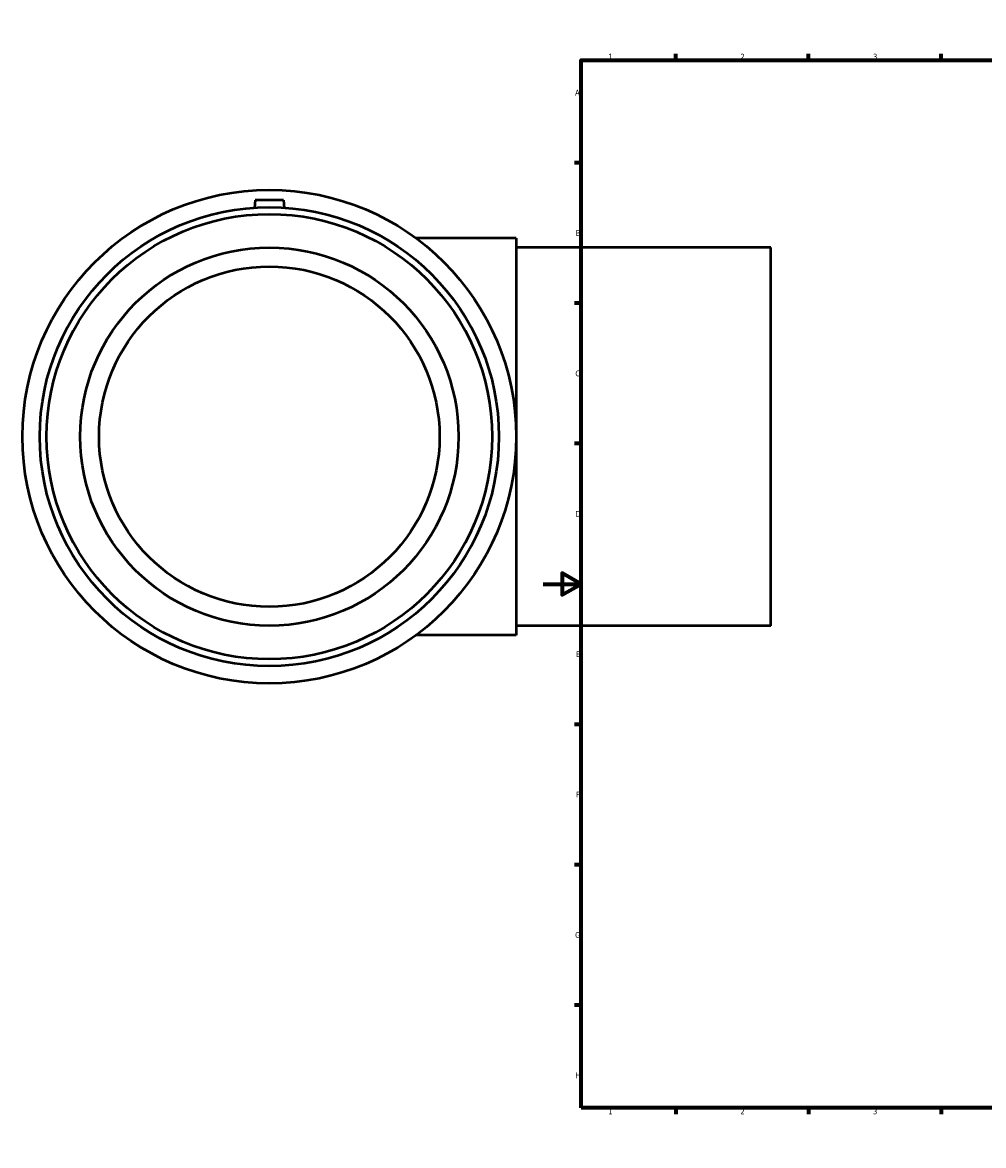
# Model space of a CAD drawing. Header units: millimetres. Extents: x -275 to 1626, y -327 to 1676.
# Tile 1 of 7: x -275 to 233, y 0 to 594. Entities that reach past the tile are written whole.
import ezdxf

# ---------------------------------------------------------------- set-up
doc = ezdxf.new("R2010")
doc.units = ezdxf.units.MM
doc.layers.add('Border (ANSI)', color=7, linetype='Continuous', lineweight=70)
doc.layers.add('Visible (ANSI)', color=7, linetype='Continuous', lineweight=50)
doc.styles.add('Note Text (ANSI)', font='tahoma.ttf')

# ---------------------------------------------------------------- blocks, each defined once
blk = doc.blocks.new('Borders Default Border')
at = {"layer": 'Border (ANSI)'}
for p, q in [((70.08, 574), (70.08, 577.45)), ((140.17, 574), (140.17, 577.45)), ((210.25, 574), (210.25, 577.45)), ((280.33, 574), (280.33, 577.45)), ((350.42, 574), (350.42, 577.45)), ((490.58, 574), (490.58, 577.45)), ((560.67, 574), (560.67, 577.45)), ((630.75, 574), (630.75, 577.45)), ((700.83, 574), (700.83, 577.45)), ((770.92, 574), (770.92, 577.45)), ((20, 519.75), (16.55, 519.75)), ((821, 519.75), (824.45, 519.75)), ((20, 445.5), (16.55, 445.5)), ((821, 445.5), (824.45, 445.5)), ((20, 371.25), (16.55, 371.25)), ((821, 371.25), (824.45, 371.25)), ((20, 222.75), (16.55, 222.75)), ((821, 222.75), (824.45, 222.75)), ((20, 148.5), (16.55, 148.5)), ((821, 148.5), (824.45, 148.5)), ((20, 74.25), (16.55, 74.25)), ((821, 74.25), (824.45, 74.25)), ((70.08, 20), (70.08, 16.55)), ((140.17, 20), (140.17, 16.55)), ((210.25, 20), (210.25, 16.55)), ((280.33, 20), (280.33, 16.55)), ((350.42, 20), (350.42, 16.55)), ((490.58, 20), (490.58, 16.55)), ((560.67, 20), (560.67, 16.55)), ((630.75, 20), (630.75, 16.55)), ((700.83, 20), (700.83, 16.55)), ((770.92, 20), (770.92, 16.55))]:
    blk.add_line(p, q, dxfattribs=at)
at = {"layer": 'Border (ANSI)', "flags": 128}
for points in [[(420.5, 594), (420.5, 574), (414.73, 584), (426.27, 584), (420.5, 574)], [(20, 20), (20, 574), (821, 574), (821, 20), (20, 20)], [(0, 297), (20, 297), (10, 302.77), (10, 291.23), (20, 297)], [(841, 297), (821, 297), (831, 302.77), (831, 291.23), (821, 297)], [(420.5, 0), (420.5, 20), (414.73, 10), (426.27, 10), (420.5, 20)]]:
    blk.add_lwpolyline(points, dxfattribs=at)
at = {"layer": 'Border (ANSI)', "color": 230, "true_color": 0xff0080, "attachment_point": 7, "style": 'Note Text (ANSI)'}
for s, insert, char_height in [('1', (34.35, 574.4), 3.05), ('2', (104.2, 574.4), 3.05), ('3', (174.26, 574.34), 3.05), ('4', (244.23, 574.4), 3.05), ('5', (314.48, 574.34), 3.05), ('6', (384.49, 574.34), 3.05), ('7', (454.6, 574.4), 3.05), ('8', (524.63, 574.33), 3.05), ('9', (594.7, 574.34), 3.05), ('10', (663.96, 574.34), 3.048), ('11', (734.04, 574.4), 3.048), ('12', (804.13, 574.4), 3.048), ('A', (16.78, 555.35), 3.05), ('A', (821.63, 555.35), 3.05), ('B', (17.15, 481.1), 3.05), ('B', (821.99, 481.1), 3.05), ('C', (16.95, 406.8), 3.05), ('C', (821.8, 406.8), 3.05), ('D', (16.96, 332.6), 3.05), ('D', (821.81, 332.6), 3.05), ('E', (17.21, 258.35), 3.05), ('E', (822.05, 258.35), 3.05), ('F', (17.29, 184.1), 3.05), ('F', (822.14, 184.1), 3.05), ('G', (16.81, 109.79), 3.05), ('G', (821.66, 109.79), 3.05), ('H', (16.97, 35.6), 3.05), ('H', (821.81, 35.6), 3.05), ('1', (34.35, 16.55), 3.05), ('2', (104.2, 16.55), 3.05), ('3', (174.26, 16.49), 3.05), ('4', (244.23, 16.55), 3.05), ('5', (314.48, 16.49), 3.05), ('6', (384.49, 16.49), 3.05), ('7', (454.6, 16.55), 3.05), ('8', (524.63, 16.48), 3.05), ('9', (594.7, 16.49), 3.05), ('10', (663.96, 16.49), 3.048), ('11', (734.04, 16.55), 3.048), ('12', (804.13, 16.55), 3.048)]:
    blk.add_mtext(s, dxfattribs=dict(at, insert=insert, char_height=char_height))

msp = doc.modelspace()

# ---------------------------------------------------------------- linework, layer by layer
at = {"layer": 'Visible (ANSI)'}
for p, q in [((-152.291, 499.927), (-152.632, 496.039)), ((-137.291, 499.927), (-152.291, 499.927)), ((-137.291, 499.927), (-136.951, 496.039)), ((-14.291, 479.927), (-67.298, 479.927)), ((-14.291, 479.927), (-14.291, 269.927)), ((120.209, 474.927), (-14.291, 474.927)), ((120.209, 274.927), (120.209, 474.927)), ((120.209, 274.927), (-14.291, 274.927)), ((-14.291, 269.927), (-67.298, 269.927))]:
    msp.add_line(p, q, dxfattribs=at)
for radius in [130.5, 121.365, 117.724, 100, 90]:
    msp.add_circle((-144.791, 374.927), radius, dxfattribs=at)

# ---------------------------------------------------------------- block references
msp.add_blockref('Borders Default Border', (0, 0))

doc.saveas('drawing.dxf')
